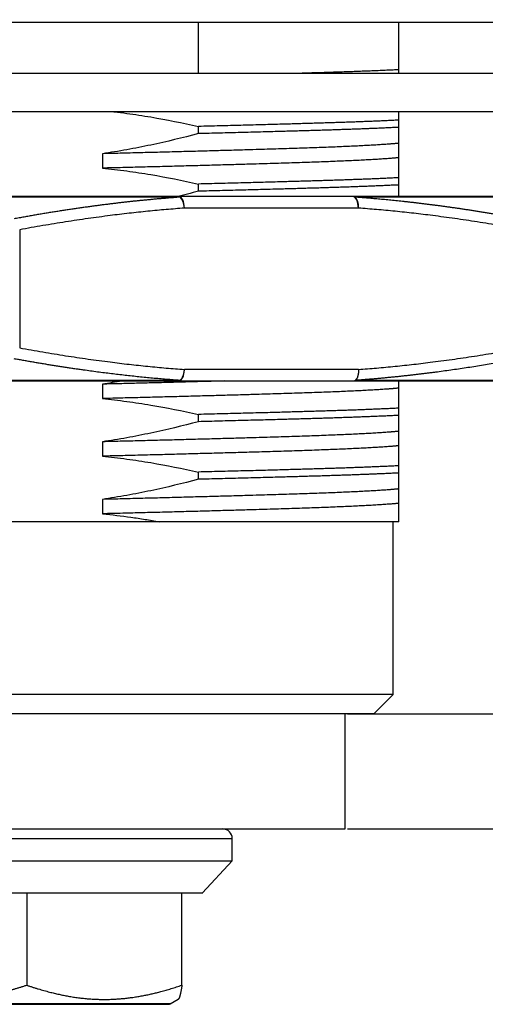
# Model space of a CAD drawing. Header units: millimetres. Extents: x 5128 to 5354, y 6463 to 6624.
# Tile 4 of 12: x 5208 to 5220, y 6565 to 6591. Entities that reach past the tile are written whole.
import ezdxf

# ---------------------------------------------------------------- set-up
doc = ezdxf.new("R2010")
doc.units = ezdxf.units.MM
doc.layers.get('0').update_dxf_attribs({"color": 3})
doc.layers.add('20', color=7, linetype='Continuous', true_color=0xffffff)
doc.dimstyles.get("Standard").update_dxf_attribs({"dimtxt": 3, "dimasz": 2, "dimexe": 0.18, "dimexo": 0.0625, "dimgap": 0.09, "dimtad": 1, "dimtoh": 1, "dimzin": 0, "dimdsep": 46, "dimtxsty": 'Standard', "dimcen": 0.09, "dimadec": 0, "dimazin": 0, "dimtfac": 1, "dimtofl": 0, "dimtmove": 0, "dimatfit": 3, "dimfxl": 1, "dimtolj": 1, "dimtzin": 0, "dimarcsym": 0})

# ---------------------------------------------------------------- blocks, each defined once
blk = doc.blocks.new('*D5')
at = {"color": 0, "lineweight": -2, "transparency": 16777216}
for p, q in [((5232.368, 6596.706), (5232.368, 6598.706)), ((5219.24, 6594.706), (5232.548, 6594.706)), ((5221.986, 6590.706), (5232.548, 6590.706)), ((5232.368, 6588.706), (5232.368, 6586.706))]:
    blk.add_line(p, q, dxfattribs=at)
at = {"color": 0, "lineweight": 18, "transparency": 16777216}
for points in [[(5232.035, 6596.706), (5232.701, 6596.706), (5232.368, 6594.706)], [(5232.035, 6588.706), (5232.701, 6588.706), (5232.368, 6590.706)]]:
    blk.add_solid(points, dxfattribs=at)
at = {"layer": 'Defpoints', "color": 0, "lineweight": 18, "transparency": 16777216}
for p in [(5219.177, 6594.706), (5221.924, 6590.706), (5232.368, 6590.706)]:
    blk.add_point(p, dxfattribs=at)
at = {"color": 0, "lineweight": 18, "transparency": 16777216, "insert": (5230.778, 6592.706), "char_height": 3, "attachment_point": 5, "rotation": 90}
blk.add_mtext('\\A1;4', dxfattribs=at)
blk = doc.blocks.new('*D6')
at = {"color": 0, "lineweight": -2, "transparency": 16777216}
for p, q in [((5230.417, 6590.706), (5234.666, 6590.706)), ((5234.486, 6588.706), (5234.486, 6574.706)), ((5217.236, 6572.706), (5234.666, 6572.706))]:
    blk.add_line(p, q, dxfattribs=at)
at = {"color": 0, "lineweight": 18, "transparency": 16777216}
for points in [[(5234.153, 6588.706), (5234.819, 6588.706), (5234.486, 6590.706)], [(5234.153, 6574.706), (5234.819, 6574.706), (5234.486, 6572.706)]]:
    blk.add_solid(points, dxfattribs=at)
at = {"layer": 'Defpoints', "color": 0, "lineweight": 18, "transparency": 16777216}
for p in [(5230.355, 6590.706), (5217.174, 6572.706), (5234.486, 6572.706)]:
    blk.add_point(p, dxfattribs=at)
at = {"color": 0, "lineweight": 18, "transparency": 16777216, "insert": (5232.879, 6581.706), "char_height": 3, "attachment_point": 5, "rotation": 90}
blk.add_mtext('\\A1;18', dxfattribs=at)
blk = doc.blocks.new('*D9')
at = {"color": 0, "lineweight": -2, "transparency": 16777216}
for p, q in [((5226.996, 6574.706), (5226.996, 6576.706)), ((5216.486, 6572.706), (5227.176, 6572.706)), ((5216.486, 6569.706), (5227.176, 6569.706)), ((5226.996, 6567.706), (5226.996, 6565.706))]:
    blk.add_line(p, q, dxfattribs=at)
at = {"color": 0, "lineweight": 18, "transparency": 16777216}
for points in [[(5226.662, 6574.706), (5227.329, 6574.706), (5226.996, 6572.706)], [(5226.662, 6567.706), (5227.329, 6567.706), (5226.996, 6569.706)]]:
    blk.add_solid(points, dxfattribs=at)
at = {"layer": 'Defpoints', "color": 0, "lineweight": 18, "transparency": 16777216}
for p in [(5216.424, 6572.706), (5226.996, 6572.706), (5216.424, 6569.706)]:
    blk.add_point(p, dxfattribs=at)
at = {"color": 0, "lineweight": 18, "transparency": 16777216, "insert": (5225.389, 6571.206), "char_height": 3, "attachment_point": 5, "rotation": 90}
blk.add_mtext('\\A1;3', dxfattribs=at)

msp = doc.modelspace()

# ---------------------------------------------------------------- linework, layer by layer
at = {"layer": '20', "color": 7}
for p, q in [((5221.924, 6590.706), (5193.924, 6590.706)), ((5212.602, 6589.383), (5212.602, 6590.706)), ((5217.824, 6589.475), (5217.824, 6590.706)), ((5194.674, 6589.383), (5221.174, 6589.383)), ((5194.674, 6588.383), (5221.174, 6588.383)), ((5212.602, 6587.811), (5212.602, 6587.999)), ((5217.824, 6587.975), (5217.824, 6588.163)), ((5217.824, 6586.475), (5217.824, 6586.663)), ((5212.602, 6586.311), (5212.602, 6586.499)), ((5212.121, 6586.156), (5203.355, 6586.156)), ((5216.623, 6586.171), (5212.093, 6586.171)), ((5221.175, 6586.156), (5216.683, 6586.156)), ((5216.769, 6585.871), (5212.239, 6585.871)), ((5207.95, 6585.308), (5207.95, 6582.233)), ((5216.769, 6581.671), (5212.239, 6581.671)), ((5212.121, 6581.385), (5203.355, 6581.385)), ((5212.093, 6581.371), (5216.623, 6581.371)), ((5221.175, 6581.385), (5216.683, 6581.385)), ((5212.602, 6580.311), (5212.602, 6580.499)), ((5217.824, 6580.475), (5217.824, 6580.663)), ((5212.602, 6578.811), (5212.602, 6578.999)), ((5217.824, 6578.975), (5217.824, 6579.163)), ((5211.583, 6577.706), (5205.099, 6577.706)), ((5217.674, 6573.206), (5217.674, 6577.706)), ((5217.674, 6573.206), (5198.174, 6573.206)), ((5217.174, 6572.706), (5217.674, 6573.206)), ((5217.174, 6572.706), (5202.972, 6572.706)), ((5216.424, 6569.706), (5216.424, 6572.706)), ((5206.575, 6569.706), (5216.424, 6569.706)), ((5202.363, 6569.457), (5213.485, 6569.457)), ((5213.485, 6568.876), (5213.485, 6569.457)), ((5202.363, 6568.876), (5213.485, 6568.876)), ((5212.711, 6568.041), (5213.485, 6568.876)), ((5208.133, 6568.046), (5208.133, 6565.639)), ((5212.174, 6565.639), (5212.174, 6568.046)), ((5211.872, 6565.152), (5203.975, 6565.152)), ((5211.872, 6565.152), (5212.08, 6565.272))]:
    msp.add_line(p, q, dxfattribs=at)
for centre, radius, start, end in [((5213.236, 6569.457), 0.249, 0, 90), ((5211.831, 6565.224), 0.083, 270, 300)]:
    msp.add_arc(centre, radius, start, end, dxfattribs=at)
for centre, major_axis, ratio, start_param, end_param in [((5212.093, 6585.871), (0, 0.3), 0.487441, 4.712389, 6.283185), ((5212.093, 6585.871), (0, 0.3), 0.309919, 5.969032, 6.283185), ((5212.093, 6585.871), (0.021, -0.299), 0.486486, 1.535891, 2.798616), ((5216.623, 6585.871), (0, -0.3), 0.646667, 2.827436, 3.141593), ((5216.623, 6585.871), (0, -0.3), 0.487441, 1.570797, 3.141593), ((5216.623, 6585.871), (0.021, 0.299), 0.486487, 4.74729, 6.01002), ((5212.093, 6581.671), (0, 0.3), 0.487441, 3.141593, 4.712389), ((5212.093, 6581.671), (0, -0.3), 0.309919, 0, 0.314153), ((5216.623, 6581.671), (0, 0.3), 0.646667, 3.141593, 3.455745), ((5216.623, 6581.671), (0, -0.3), 0.487441, 0, 0.308636)]:
    msp.add_ellipse(centre, major_axis=major_axis, ratio=ratio, start_param=start_param, end_param=end_param, dxfattribs=at)
for points, weights, knots in [([(5217.824, 6589.475), (5217.011, 6589.433), (5215.666, 6589.393), (5215.49, 6589.388), (5215.306, 6589.383)], [0.962512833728, 0.966609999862, 1, 0.995487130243, 0.991509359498], [0, 0, 0, 0.880936, 0.880936, 1, 1, 1]), ([(5217.824, 6588.163), (5217.011, 6588.12), (5215.666, 6588.081), (5214.322, 6588.041), (5212.602, 6587.999)], [0.962512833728, 0.966609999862, 1, 0.966609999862, 0.962512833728], [0, 0, 0, 0.5, 0.5, 1, 1, 1]), ([(5217.824, 6587.975), (5217.011, 6587.933), (5215.666, 6587.893), (5214.322, 6587.854), (5212.602, 6587.811)], [0.962512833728, 0.966609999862, 1, 0.966609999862, 0.962512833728], [0, 0, 0, 0.5, 0.5, 1, 1, 1]), ([(5217.824, 6587.561), (5217.186, 6587.491), (5215.092, 6587.424), (5212.999, 6587.358), (5210.108, 6587.288)], [0.96938865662, 0.945102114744, 1, 0.945102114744, 0.96938865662], [0, 0, 0, 0.5, 0.5, 1, 1, 1]), ([(5217.824, 6587.186), (5217.186, 6587.116), (5215.092, 6587.049), (5212.999, 6586.983), (5210.108, 6586.913)], [0.96938865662, 0.945102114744, 1, 0.945102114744, 0.96938865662], [0, 0, 0, 0.5, 0.5, 1, 1, 1]), ([(5217.824, 6586.663), (5217.011, 6586.62), (5215.666, 6586.581), (5214.322, 6586.541), (5212.602, 6586.499)], [0.962512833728, 0.966609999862, 1, 0.966609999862, 0.962512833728], [0, 0, 0, 0.5, 0.5, 1, 1, 1]), ([(5217.824, 6586.475), (5217.011, 6586.433), (5215.666, 6586.393), (5214.322, 6586.354), (5212.602, 6586.311)], [0.962512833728, 0.966609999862, 1, 0.966609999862, 0.962512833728], [0, 0, 0, 0.5, 0.5, 1, 1, 1]), ([(5217.824, 6581.186), (5217.186, 6581.116), (5215.092, 6581.049), (5212.999, 6580.983), (5210.108, 6580.913)], [0.96938865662, 0.945102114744, 1, 0.945102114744, 0.96938865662], [0, 0, 0, 0.5, 0.5, 1, 1, 1]), ([(5217.824, 6580.663), (5217.011, 6580.62), (5215.666, 6580.581), (5214.322, 6580.541), (5212.602, 6580.499)], [0.962512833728, 0.966609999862, 1, 0.966609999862, 0.962512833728], [0, 0, 0, 0.5, 0.5, 1, 1, 1]), ([(5217.824, 6580.475), (5217.011, 6580.433), (5215.666, 6580.393), (5214.322, 6580.354), (5212.602, 6580.311)], [0.962512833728, 0.966609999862, 1, 0.966609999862, 0.962512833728], [0, 0, 0, 0.5, 0.5, 1, 1, 1]), ([(5217.824, 6580.061), (5217.186, 6579.991), (5215.092, 6579.924), (5212.999, 6579.858), (5210.108, 6579.788)], [0.96938865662, 0.945102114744, 1, 0.945102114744, 0.96938865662], [0, 0, 0, 0.5, 0.5, 1, 1, 1]), ([(5217.824, 6579.686), (5217.186, 6579.616), (5215.092, 6579.549), (5212.999, 6579.483), (5210.108, 6579.413)], [0.96938865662, 0.945102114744, 1, 0.945102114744, 0.96938865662], [0, 0, 0, 0.5, 0.5, 1, 1, 1]), ([(5217.824, 6579.163), (5217.011, 6579.12), (5215.666, 6579.081), (5214.322, 6579.041), (5212.602, 6578.999)], [0.962512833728, 0.966609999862, 1, 0.966609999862, 0.962512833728], [0, 0, 0, 0.5, 0.5, 1, 1, 1]), ([(5217.824, 6578.975), (5217.011, 6578.933), (5215.666, 6578.893), (5214.322, 6578.854), (5212.602, 6578.811)], [0.962512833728, 0.966609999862, 1, 0.966609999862, 0.962512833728], [0, 0, 0, 0.5, 0.5, 1, 1, 1]), ([(5217.824, 6578.561), (5217.186, 6578.491), (5215.092, 6578.424), (5212.999, 6578.358), (5210.108, 6578.288)], [0.96938865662, 0.945102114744, 1, 0.945102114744, 0.96938865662], [0, 0, 0, 0.5, 0.5, 1, 1, 1]), ([(5217.824, 6578.186), (5217.186, 6578.116), (5215.092, 6578.049), (5212.999, 6577.983), (5210.108, 6577.913)], [0.96938865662, 0.945102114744, 1, 0.945102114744, 0.96938865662], [0, 0, 0, 0.5, 0.5, 1, 1, 1])]:
    msp.add_rational_spline(points, weights, degree=2, knots=knots, dxfattribs=at)
for points, degree in [([(5217.824, 6589.382), (5217.824, 6589.412), (5217.824, 6589.443), (5217.824, 6589.475)], 3), ([(5217.824, 6588.163), (5217.824, 6588.241), (5217.824, 6588.315), (5217.824, 6588.383)], 3), ([(5217.824, 6587.186), (5217.824, 6587.561)], 1), ([(5210.108, 6587.288), (5210.108, 6586.913)], 1), ([(5212.602, 6586.311), (5212.416, 6586.262), (5212.23, 6586.214), (5212.042, 6586.169)], 3), ([(5212.239, 6585.871), (5210.224, 6585.726), (5207.95, 6585.308)], 2), ([(5221.057, 6585.308), (5218.784, 6585.726), (5216.769, 6585.871)], 2), ([(5207.95, 6582.233), (5210.224, 6581.815), (5212.239, 6581.671)], 2), ([(5216.769, 6581.671), (5218.784, 6581.815), (5221.057, 6582.233)], 2), ([(5210.61, 6581.369), (5210.442, 6581.34), (5210.275, 6581.313), (5210.108, 6581.288)], 3), ([(5210.108, 6581.288), (5210.108, 6580.913)], 1), ([(5217.824, 6581.186), (5217.824, 6581.371)], 1), ([(5217.824, 6579.686), (5217.824, 6580.061)], 1), ([(5210.108, 6579.788), (5210.108, 6579.413)], 1), ([(5217.824, 6578.186), (5217.824, 6578.561)], 1), ([(5210.108, 6578.288), (5210.108, 6577.913)], 1)]:
    msp.add_open_spline(points, degree=degree, dxfattribs=at)
for points, degree, knots in [([(5210.374, 6588.384), (5210.39, 6588.382), (5210.406, 6588.38), (5210.527, 6588.366), (5210.631, 6588.353), (5210.945, 6588.31), (5211.153, 6588.279), (5211.777, 6588.174), (5212.191, 6588.092), (5212.602, 6587.999)], 3, [0, 0, 0, 0, 0.021441, 0.021441, 0.161235, 0.161235, 0.440823, 0.440823, 1, 1, 1, 1]), ([(5217.824, 6587.561), (5217.824, 6587.572), (5217.824, 6587.583), (5217.824, 6587.608), (5217.824, 6587.621), (5217.824, 6587.663), (5217.824, 6587.695), (5217.824, 6587.799), (5217.824, 6587.882), (5217.824, 6587.975)], 3, [0, 0, 0, 0, 0.125, 0.125, 0.25, 0.25, 0.5, 0.5, 1, 1, 1, 1]), ([(5212.602, 6587.811), (5212.192, 6587.702), (5211.778, 6587.602), (5211.154, 6587.47), (5210.945, 6587.429), (5210.527, 6587.353), (5210.318, 6587.319), (5210.108, 6587.288)], 3, [0, 0, 0, 0, 0.5, 0.5, 0.75, 0.75, 1, 1, 1, 1]), ([(5217.824, 6586.663), (5217.824, 6586.772), (5217.824, 6586.872), (5217.824, 6587.004), (5217.824, 6587.045), (5217.824, 6587.121), (5217.824, 6587.155), (5217.824, 6587.186)], 3, [0, 0, 0, 0, 0.5, 0.5, 0.75, 0.75, 1, 1, 1, 1]), ([(5210.108, 6586.913), (5210.213, 6586.902), (5210.317, 6586.891), (5210.527, 6586.866), (5210.631, 6586.853), (5210.945, 6586.81), (5211.153, 6586.779), (5211.777, 6586.674), (5212.191, 6586.592), (5212.602, 6586.499)], 3, [0, 0, 0, 0, 0.125, 0.125, 0.25, 0.25, 0.5, 0.5, 1, 1, 1, 1]), ([(5217.824, 6586.165), (5217.824, 6586.185), (5217.824, 6586.207), (5217.824, 6586.299), (5217.824, 6586.382), (5217.824, 6586.475)], 3, [0, 0, 0, 0, 0.249408, 0.249408, 1, 1, 1, 1]), ([(5212.121, 6586.156), (5212.093, 6586.154), (5212.037, 6586.15), (5211.952, 6586.143), (5211.866, 6586.137), (5211.778, 6586.13), (5211.689, 6586.122), (5211.599, 6586.115), (5211.507, 6586.107), (5211.415, 6586.098), (5211.321, 6586.089), (5211.226, 6586.08), (5211.129, 6586.071), (5211.032, 6586.061), (5210.933, 6586.051), (5210.833, 6586.04), (5210.732, 6586.029), (5210.629, 6586.017), (5210.525, 6586.005), (5210.42, 6585.993), (5210.314, 6585.98), (5210.207, 6585.966), (5210.098, 6585.953), (5209.988, 6585.938), (5209.877, 6585.924), (5209.765, 6585.908), (5209.651, 6585.893), (5209.537, 6585.876), (5209.421, 6585.86), (5209.303, 6585.842), (5209.185, 6585.825), (5209.065, 6585.806), (5208.945, 6585.787), (5208.822, 6585.768), (5208.699, 6585.748), (5208.575, 6585.728), (5208.449, 6585.707), (5208.322, 6585.685), (5208.194, 6585.663), (5208.065, 6585.64), (5207.935, 6585.617), (5207.847, 6585.601), (5207.804, 6585.593)], 3, [0, 0, 0, 0, 0.019347, 0.038985, 0.058912, 0.079131, 0.099639, 0.120437, 0.141526, 0.162905, 0.184574, 0.206533, 0.228782, 0.251321, 0.27415, 0.297269, 0.320678, 0.344376, 0.368365, 0.392643, 0.417211, 0.442069, 0.467217, 0.492654, 0.51838, 0.544396, 0.570702, 0.597297, 0.624182, 0.651355, 0.678819, 0.706571, 0.734613, 0.762944, 0.791564, 0.820474, 0.849672, 0.87916, 0.908937, 0.939002, 0.969357, 1, 1, 1, 1]), ([(5220.991, 6585.593), (5220.952, 6585.6), (5220.876, 6585.614), (5220.763, 6585.634), (5220.65, 6585.654), (5220.539, 6585.674), (5220.428, 6585.693), (5220.318, 6585.712), (5220.209, 6585.73), (5220.101, 6585.748), (5219.994, 6585.765), (5219.888, 6585.782), (5219.782, 6585.798), (5219.678, 6585.815), (5219.575, 6585.83), (5219.472, 6585.846), (5219.371, 6585.861), (5219.27, 6585.875), (5219.17, 6585.889), (5219.071, 6585.903), (5218.973, 6585.917), (5218.876, 6585.93), (5218.78, 6585.942), (5218.685, 6585.955), (5218.591, 6585.967), (5218.498, 6585.978), (5218.405, 6585.99), (5218.314, 6586.001), (5218.223, 6586.011), (5218.134, 6586.021), (5218.045, 6586.031), (5217.958, 6586.041), (5217.871, 6586.05), (5217.785, 6586.059), (5217.7, 6586.068), (5217.616, 6586.076), (5217.533, 6586.084), (5217.451, 6586.092), (5217.37, 6586.1), (5217.29, 6586.107), (5217.211, 6586.114), (5217.133, 6586.121), (5217.055, 6586.127), (5216.979, 6586.133), (5216.904, 6586.139), (5216.829, 6586.145), (5216.756, 6586.151), (5216.707, 6586.154), (5216.683, 6586.156)], 3, [0, 0, 0, 0, 0.026714, 0.053208, 0.079481, 0.105533, 0.131365, 0.156975, 0.182365, 0.207533, 0.232481, 0.257208, 0.281714, 0.305998, 0.330062, 0.353905, 0.377527, 0.400927, 0.424107, 0.447065, 0.469802, 0.492318, 0.514613, 0.536686, 0.558538, 0.580169, 0.601578, 0.622766, 0.643733, 0.664478, 0.685002, 0.705304, 0.725385, 0.745244, 0.764882, 0.784298, 0.803493, 0.822466, 0.841217, 0.859746, 0.878054, 0.89614, 0.914005, 0.931648, 0.949068, 0.966267, 0.983245, 1, 1, 1, 1]), ([(5212.121, 6581.385), (5212.062, 6581.39), (5211.944, 6581.398), (5211.766, 6581.412), (5211.588, 6581.427), (5211.41, 6581.443), (5211.232, 6581.46), (5211.053, 6581.478), (5210.875, 6581.497), (5210.696, 6581.516), (5210.516, 6581.537), (5210.336, 6581.559), (5210.156, 6581.581), (5209.975, 6581.604), (5209.794, 6581.629), (5209.635, 6581.651), (5209.5, 6581.67), (5209.389, 6581.686), (5209.277, 6581.703), (5209.165, 6581.72), (5209.053, 6581.737), (5208.94, 6581.754), (5208.828, 6581.772), (5208.715, 6581.79), (5208.602, 6581.809), (5208.489, 6581.828), (5208.375, 6581.847), (5208.261, 6581.867), (5208.147, 6581.886), (5208.033, 6581.907), (5207.918, 6581.927), (5207.842, 6581.941), (5207.804, 6581.948)], 3, [0, 0, 0, 0, 0.041021, 0.082044, 0.123082, 0.164154, 0.205273, 0.246455, 0.287716, 0.32907, 0.370531, 0.412113, 0.453831, 0.495698, 0.537726, 0.579929, 0.605756, 0.631628, 0.657549, 0.683521, 0.709546, 0.735627, 0.761766, 0.787965, 0.814227, 0.840554, 0.866948, 0.893411, 0.919946, 0.946555, 0.973239, 1, 1, 1, 1]), ([(5220.991, 6581.948), (5220.922, 6581.936), (5220.785, 6581.911), (5220.581, 6581.875), (5220.377, 6581.84), (5220.175, 6581.806), (5219.973, 6581.773), (5219.771, 6581.741), (5219.571, 6581.71), (5219.371, 6581.68), (5219.171, 6581.652), (5218.973, 6581.624), (5218.808, 6581.602), (5218.678, 6581.585), (5218.582, 6581.573), (5218.486, 6581.561), (5218.39, 6581.55), (5218.294, 6581.538), (5218.199, 6581.527), (5218.104, 6581.516), (5218.008, 6581.506), (5217.913, 6581.495), (5217.818, 6581.485), (5217.723, 6581.475), (5217.628, 6581.466), (5217.534, 6581.457), (5217.439, 6581.448), (5217.344, 6581.439), (5217.25, 6581.43), (5217.155, 6581.422), (5217.061, 6581.414), (5216.966, 6581.407), (5216.872, 6581.399), (5216.777, 6581.392), (5216.714, 6581.388), (5216.683, 6581.385)], 3, [0, 0, 0, 0, 0.047967, 0.095685, 0.143165, 0.19042, 0.237462, 0.284305, 0.330962, 0.377448, 0.423777, 0.469964, 0.516024, 0.538353, 0.560637, 0.582877, 0.605075, 0.627234, 0.649355, 0.671441, 0.693493, 0.715515, 0.737507, 0.759473, 0.781415, 0.803334, 0.825234, 0.847116, 0.868983, 0.890837, 0.912681, 0.934516, 0.956347, 0.978174, 1, 1, 1, 1]), ([(5217.824, 6580.663), (5217.824, 6580.772), (5217.824, 6580.872), (5217.824, 6581.004), (5217.824, 6581.045), (5217.824, 6581.121), (5217.824, 6581.155), (5217.824, 6581.186)], 3, [0, 0, 0, 0, 0.5, 0.5, 0.75, 0.75, 1, 1, 1, 1]), ([(5210.108, 6580.913), (5210.213, 6580.902), (5210.317, 6580.891), (5210.527, 6580.866), (5210.631, 6580.853), (5210.945, 6580.81), (5211.153, 6580.779), (5211.777, 6580.674), (5212.191, 6580.592), (5212.602, 6580.499)], 3, [0, 0, 0, 0, 0.125, 0.125, 0.25, 0.25, 0.5, 0.5, 1, 1, 1, 1]), ([(5217.824, 6580.061), (5217.824, 6580.072), (5217.824, 6580.083), (5217.824, 6580.108), (5217.824, 6580.121), (5217.824, 6580.163), (5217.824, 6580.195), (5217.824, 6580.299), (5217.824, 6580.382), (5217.824, 6580.475)], 3, [0, 0, 0, 0, 0.125, 0.125, 0.25, 0.25, 0.5, 0.5, 1, 1, 1, 1]), ([(5212.602, 6580.311), (5212.192, 6580.202), (5211.778, 6580.102), (5211.154, 6579.97), (5210.945, 6579.929), (5210.527, 6579.853), (5210.318, 6579.819), (5210.108, 6579.788)], 3, [0, 0, 0, 0, 0.5, 0.5, 0.75, 0.75, 1, 1, 1, 1]), ([(5217.824, 6579.163), (5217.824, 6579.272), (5217.824, 6579.372), (5217.824, 6579.504), (5217.824, 6579.545), (5217.824, 6579.621), (5217.824, 6579.655), (5217.824, 6579.686)], 3, [0, 0, 0, 0, 0.5, 0.5, 0.75, 0.75, 1, 1, 1, 1]), ([(5210.108, 6579.413), (5210.213, 6579.402), (5210.317, 6579.391), (5210.527, 6579.366), (5210.631, 6579.353), (5210.945, 6579.31), (5211.153, 6579.279), (5211.777, 6579.174), (5212.191, 6579.092), (5212.602, 6578.999)], 3, [0, 0, 0, 0, 0.125, 0.125, 0.25, 0.25, 0.5, 0.5, 1, 1, 1, 1]), ([(5217.824, 6578.561), (5217.824, 6578.582), (5217.824, 6578.607), (5217.824, 6578.663), (5217.824, 6578.695), (5217.824, 6578.765), (5217.824, 6578.803), (5217.824, 6578.885), (5217.824, 6578.928), (5217.824, 6578.975)], 3, [0, 0, 0, 0, 0.25, 0.25, 0.5, 0.5, 0.75, 0.75, 1, 1, 1, 1]), ([(5212.602, 6578.811), (5212.192, 6578.702), (5211.778, 6578.602), (5211.154, 6578.47), (5210.945, 6578.429), (5210.527, 6578.353), (5210.318, 6578.319), (5210.108, 6578.288)], 3, [0, 0, 0, 0, 0.5, 0.5, 0.75, 0.75, 1, 1, 1, 1]), ([(5217.824, 6577.706), (5217.824, 6577.806), (5217.824, 6577.897), (5217.824, 6578.018), (5217.824, 6578.055), (5217.824, 6578.108), (5217.824, 6578.124), (5217.824, 6578.156), (5217.824, 6578.172), (5217.824, 6578.186)], 3, [0, 0, 0, 0, 0.5, 0.5, 0.75, 0.75, 0.875, 0.875, 1, 1, 1, 1]), ([(5210.108, 6577.913), (5210.355, 6577.888), (5210.601, 6577.858), (5210.97, 6577.806), (5211.093, 6577.788), (5211.338, 6577.748), (5211.461, 6577.728), (5211.583, 6577.706)], 3, [0, 0, 0, 0, 0.5, 0.5, 0.75, 0.75, 1, 1, 1, 1]), ([(5217.824, 6577.706), (5217.784, 6577.706), (5217.743, 6577.706), (5217.659, 6577.706), (5217.531, 6577.706), (5217.304, 6577.706), (5217.108, 6577.706), (5216.904, 6577.706), (5216.799, 6577.706), (5216.472, 6577.706), (5216.242, 6577.706), (5215.881, 6577.706), (5215.757, 6577.706), (5215.505, 6577.706), (5215.375, 6577.706), (5214.979, 6577.706), (5214.703, 6577.706), (5214.343, 6577.706), (5214.234, 6577.706), (5214.124, 6577.706), (5214.049, 6577.706), (5214.012, 6577.706), (5213.825, 6577.706), (5213.673, 6577.706), (5213.212, 6577.706), (5212.897, 6577.706), (5212.413, 6577.706), (5212.249, 6577.706), (5212.002, 6577.706), (5211.919, 6577.706), (5211.751, 6577.706), (5211.667, 6577.706), (5211.583, 6577.706)], 3, [0, 0, 0, 0, 0.03125, 0.03125, 0.0625, 0.125, 0.1875, 0.1875, 0.25, 0.25, 0.375, 0.375, 0.4375, 0.4375, 0.5, 0.5, 0.625, 0.625, 0.65625, 0.671875, 0.671875, 0.6875, 0.6875, 0.75, 0.75, 0.875, 0.875, 0.9375, 0.9375, 0.96875, 0.96875, 1, 1, 1, 1]), ([(5205.711, 6568.046), (5205.896, 6568.046), (5206.088, 6568.046), (5206.481, 6568.046), (5206.682, 6568.046), (5207.09, 6568.046), (5207.298, 6568.046), (5207.714, 6568.046), (5207.924, 6568.046), (5208.133, 6568.046)], 3, [0, 0, 0, 0, 0.25, 0.25, 0.5, 0.5, 0.75, 0.75, 1, 1, 1, 1]), ([(5208.133, 6568.046), (5208.351, 6568.046), (5208.569, 6568.046), (5208.998, 6568.046), (5209.211, 6568.046), (5209.626, 6568.046), (5209.829, 6568.046), (5210.222, 6568.046), (5210.411, 6568.046), (5210.593, 6568.046)], 3, [0, 0, 0, 0, 0.25, 0.25, 0.5, 0.5, 0.75, 0.75, 1, 1, 1, 1]), ([(5210.593, 6568.046), (5210.759, 6568.046), (5210.918, 6568.046), (5211.219, 6568.046), (5211.361, 6568.046), (5211.628, 6568.046), (5211.751, 6568.046), (5211.979, 6568.046), (5212.082, 6568.046), (5212.174, 6568.046)], 3, [0, 0, 0, 0, 0.25, 0.25, 0.5, 0.5, 0.75, 0.75, 1, 1, 1, 1]), ([(5212.174, 6568.046), (5212.271, 6568.046), (5212.355, 6568.046), (5212.498, 6568.046), (5212.557, 6568.046), (5212.647, 6568.046), (5212.679, 6568.046), (5212.709, 6568.046), (5212.716, 6568.046), (5212.716, 6568.046)], 3, [0, 0, 0, 0, 0.272577, 0.272577, 0.545155, 0.545155, 0.817732, 0.817732, 1, 1, 1, 1]), ([(5203.882, 6565.639), (5204.438, 6565.458), (5204.944, 6565.366), (5205.478, 6565.269), (5206.514, 6565.267), (5207.053, 6565.363), (5207.565, 6565.454), (5208.133, 6565.639)], 2, [0, 0, 0, 0.25, 0.25, 0.5, 0.75, 0.75, 1, 1, 1]), ([(5208.133, 6565.639), (5208.691, 6565.448), (5209.192, 6565.357), (5209.723, 6565.26), (5210.236, 6565.269)], 2, [0, 0, 0, 0.5, 0.5, 1, 1, 1]), ([(5210.236, 6565.269), (5210.705, 6565.276), (5211.199, 6565.373), (5211.659, 6565.462), (5212.174, 6565.639)], 2, [0, 0, 0, 0.5, 0.5, 1, 1, 1]), ([(5212.174, 6565.639), (5212.147, 6565.458), (5212.122, 6565.366), (5212.099, 6565.283), (5212.077, 6565.27)], 2, [0, 0, 0, 0.538501, 0.538501, 1, 1, 1]), ([(5206.119, 6565.141), (5206.274, 6565.141), (5206.434, 6565.141), (5206.762, 6565.141), (5206.93, 6565.141), (5207.271, 6565.141), (5207.444, 6565.141), (5207.791, 6565.141), (5207.966, 6565.141), (5208.314, 6565.141), (5208.487, 6565.141), (5208.83, 6565.141), (5208.999, 6565.141), (5209.33, 6565.141), (5209.491, 6565.141), (5209.804, 6565.141), (5209.955, 6565.141), (5210.1, 6565.141)], 3, [0, 0, 0, 0, 0.125, 0.125, 0.25, 0.25, 0.375, 0.375, 0.5, 0.5, 0.625, 0.625, 0.75, 0.75, 0.875, 0.875, 1, 1, 1, 1]), ([(5210.1, 6565.141), (5210.312, 6565.141), (5210.511, 6565.141), (5210.872, 6565.141), (5211.034, 6565.141), (5211.318, 6565.141), (5211.439, 6565.141), (5211.633, 6565.141), (5211.708, 6565.141), (5211.806, 6565.141), (5211.831, 6565.141), (5211.831, 6565.141)], 3, [0, 0, 0, 0, 0.200292, 0.200292, 0.400585, 0.400585, 0.600877, 0.600877, 0.801169, 0.801169, 1, 1, 1, 1])]:
    msp.add_open_spline(points, degree=degree, knots=knots, dxfattribs=at)
for points, weights, degree in [([(5212.093, 6586.171), (5209.231, 6586.171), (5206.221, 6586.171), (5203.387, 6586.171)], [1, 0.964125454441, 0.964125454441, 1], 3), ([(5221.085, 6586.171), (5220.462, 6586.171), (5218.919, 6586.171), (5216.623, 6586.171)], [1, 0.964125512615, 0.964125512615, 1], 3), ([(5212.121, 6581.385), (5212.187, 6581.426), (5212.232, 6581.536), (5212.239, 6581.671)], [1.10026515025, 0.962361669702, 0.966711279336, 1.11331397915], 3), ([(5216.769, 6581.671), (5216.776, 6581.536), (5216.744, 6581.426), (5216.683, 6581.385)], [1.11331397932, 0.966711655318, 0.962361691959, 1.10026408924], 3), ([(5203.387, 6581.371), (5206.221, 6581.371), (5209.231, 6581.371), (5212.093, 6581.371)], [1, 0.964125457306, 0.964125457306, 1], 3), ([(5213.277, 6581.371), (5211.803, 6581.329), (5210.108, 6581.288)], [0.968403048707, 0.955001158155, 0.96938865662], 2), ([(5216.623, 6581.371), (5218.919, 6581.371), (5220.462, 6581.371), (5221.085, 6581.371)], [1, 0.96412547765, 0.96412547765, 1], 3)]:
    msp.add_rational_spline(points, weights, degree=degree, dxfattribs=at)

# ---------------------------------------------------------------- dimensions: what is measured, and where the dimension line sits
at = {"color": 3, "lineweight": 18}
for base, p1, p2, picture, middle in [((5232.368, 6590.706), (5219.177, 6594.706), (5221.924, 6590.706), '*D5', (5230.778, 6592.706)), ((5234.486, 6572.706), (5230.355, 6590.706), (5217.174, 6572.706), '*D6', (5232.879, 6581.706)), ((5226.996, 6572.706), (5216.424, 6569.706), (5216.424, 6572.706), '*D9', (5225.389, 6571.206))]:
    dim = msp.add_linear_dim(base=base, p1=p1, p2=p2, angle=90, dimstyle='Standard', override={"dimdec": 0}, dxfattribs=at)
    dim.commit()
    dim.dimension.update_dxf_attribs({"geometry": picture, "text_midpoint": middle})

doc.saveas('drawing.dxf')
